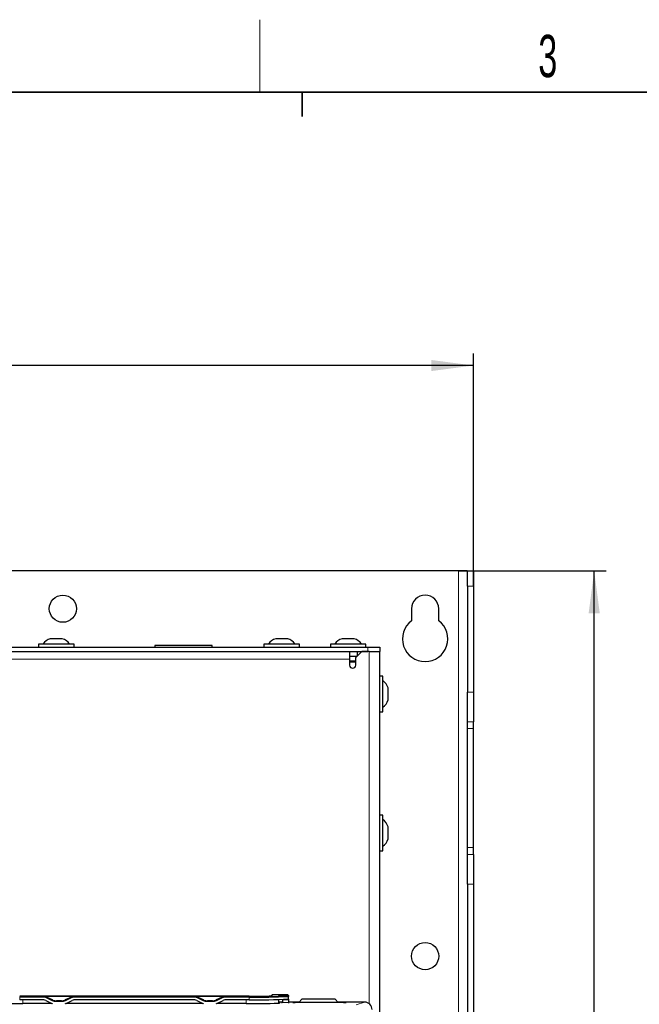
# Model space of a CAD drawing. Header units: millimetres. Extents: x 5 to 418, y 2 to 292.
# Tile 46 of 50: x 102 to 153, y 207 to 288. Entities that reach past the tile are written whole.
import ezdxf

# ---------------------------------------------------------------- set-up
doc = ezdxf.new("R2010")
doc.units = ezdxf.units.MM
doc.layers.add('SLD-0', color=7, linetype='Continuous')
doc.styles.add('SLDTEXTSTYLE1', font='TXT', dxfattribs={"width": 0.605})
doc.dimstyles.new('SLDDIMSTYLE0', dxfattribs={"dimtxt": 3.5, "dimasz": 3.5, "dimexe": 0, "dimexo": 0.0625, "dimgap": 0.875, "dimtad": 1, "dimlfac": 4, "dimrnd": 1e-09, "dimzin": 12, "dimdsep": 46, "dimtxsty": 'SLDTEXTSTYLE1', "dimsah": 1, "dimcen": 0.09, "dimadec": 0, "dimazin": 3, "dimtfac": 1, "dimtofl": 0, "dimtmove": 0, "dimatfit": 3, "dimfxl": 1, "dimfrac": 2, "dimtolj": 1, "dimtzin": 12, "dimarcsym": 0})
doc.dimstyles.new('SLDDIMSTYLE1', dxfattribs={"dimtxt": 3.5, "dimasz": 3.5, "dimexe": 0, "dimexo": 0.0625, "dimgap": 0.875, "dimtad": 1, "dimdec": 1, "dimlfac": 4, "dimrnd": 1e-09, "dimzin": 12, "dimdsep": 46, "dimtxsty": 'SLDTEXTSTYLE1', "dimsah": 1, "dimcen": 0.09, "dimadec": 0, "dimazin": 3, "dimtfac": 1, "dimtofl": 0, "dimtmove": 0, "dimatfit": 3, "dimfxl": 1, "dimfrac": 2, "dimtolj": 1, "dimtzin": 12, "dimarcsym": 0})

# ---------------------------------------------------------------- blocks, each defined once
blk = doc.blocks.new('_D')
at = {"layer": 'SLD-0', "color": 7}
for p, q in [((41.196, 241.631), (41.196, 260.881)), ((139.196, 241.631), (139.196, 260.881)), ((139.196, 259.881), (41.196, 259.881))]:
    blk.add_line(p, q, dxfattribs=at)
for points in [[(41.196, 259.881), (44.696, 259.421), (44.696, 260.341)], [(139.196, 259.881), (135.696, 260.341), (135.696, 259.421)]]:
    blk.add_solid(points, dxfattribs=at)
at = {"layer": 'SLD-0', "color": 7, "insert": (86.186, 264.393), "char_height": 3.5, "attachment_point": 1, "style": 'SLDTEXTSTYLE1'}
blk.add_mtext('392', dxfattribs=at)
blk = doc.blocks.new('_D_2')
at = {"layer": 'SLD-0', "color": 7}
for p, q in [((137.946, 242.881), (150.196, 242.881)), ((149.196, 91.316), (149.196, 242.881)), ((128.656, 91.316), (150.196, 91.316))]:
    blk.add_line(p, q, dxfattribs=at)
for points in [[(149.196, 242.881), (148.736, 239.381), (149.656, 239.381)], [(149.196, 91.316), (149.656, 94.816), (148.736, 94.816)]]:
    blk.add_solid(points, dxfattribs=at)
at = {"layer": 'SLD-0', "color": 7, "insert": (144.684, 161.083), "char_height": 3.5, "attachment_point": 1, "rotation": 90, "style": 'SLDTEXTSTYLE1'}
blk.add_mtext('606,3', dxfattribs=at)

msp = doc.modelspace()

# ---------------------------------------------------------------- linework, layer by layer
at = {"color": 7, "linetype": 'Continuous', "lineweight": 25}
for p, q in [((137.9461, 242.8815), (42.4461, 242.8815)), ((138.6856, 242.8815), (137.9461, 242.8815)), ((138.6961, 242.8752), (138.6856, 242.8815)), ((138.6856, 242.8815), (139.1898, 242.8815)), ((138.6961, 241.6315), (138.6961, 242.8752)), ((139.1898, 242.8815), (139.1961, 242.8752)), ((139.1961, 242.8752), (139.1961, 241.6315)), ((138.6961, 241.6315), (138.6961, 232.8528)), ((139.1961, 241.6315), (139.1961, 232.8528)), ((134.0711, 239.7565), (134.0711, 238.7565)), ((136.3211, 238.7565), (136.3211, 239.7565)), ((105.1461, 237.2565), (104.1461, 237.2565)), ((123.8211, 237.2565), (122.8211, 237.2565)), ((129.3211, 237.2565), (128.3211, 237.2565)), ((49.9461, 236.5815), (130.4461, 236.5815)), ((103.1711, 236.8315), (103.1711, 236.5815)), ((106.1211, 236.8315), (103.1711, 236.8315)), ((106.1211, 236.5815), (106.1211, 236.8315)), ((112.8211, 236.7065), (112.8211, 236.5815)), ((112.8401, 236.7065), (112.8211, 236.7065)), ((117.5711, 236.7065), (112.8401, 236.7065)), ((117.5711, 236.5815), (117.5711, 236.7065)), ((121.8461, 236.8315), (121.8461, 236.5815)), ((124.7961, 236.8315), (121.8461, 236.8315)), ((124.7961, 236.5815), (124.7961, 236.8315)), ((127.3461, 236.8315), (127.3461, 236.5815)), ((130.2961, 236.8315), (127.3461, 236.8315)), ((130.2961, 236.5815), (130.2961, 236.8315)), ((130.4461, 236.5815), (131.4461, 236.5815)), ((131.4461, 236.5815), (131.4461, 236.2065)), ((49.9461, 236.2065), (130.4461, 236.2065)), ((128.9461, 236.2065), (128.9461, 235.5815)), ((128.9461, 235.8315), (129.5711, 235.8315)), ((128.9461, 235.5815), (128.9461, 235.0815)), ((129.9461, 236.2065), (129.4461, 235.7065)), ((129.4461, 235.0815), (129.4461, 235.7065)), ((129.5711, 236.2065), (129.5711, 235.8315)), ((130.5711, 236.2065), (129.9461, 236.2065)), ((130.5711, 236.2065), (131.4461, 236.2065)), ((131.4461, 202.1565), (131.4461, 236.2065)), ((129.4461, 235.3315), (128.9461, 235.3315)), ((131.6961, 234.1815), (131.4461, 234.1815)), ((131.6961, 231.2315), (131.6961, 234.1815)), ((132.1211, 232.2065), (132.1211, 233.2065)), ((138.6961, 230.3907), (138.6961, 232.8528)), ((139.1961, 232.8528), (139.1961, 230.3907)), ((131.4461, 231.2315), (131.6961, 231.2315)), ((138.6961, 229.8305), (138.6961, 230.3907)), ((138.6961, 219.9824), (138.6961, 229.8305)), ((139.1961, 229.8305), (139.1961, 230.3907)), ((139.1961, 219.9824), (139.1961, 229.8305)), ((131.6961, 222.6815), (131.4461, 222.6815)), ((131.6961, 219.7315), (131.6961, 222.6815)), ((132.1211, 220.7065), (132.1211, 221.7065)), ((131.4461, 219.7315), (131.6961, 219.7315)), ((138.6961, 219.4222), (138.6961, 219.9824)), ((138.6961, 216.9601), (138.6961, 219.4222)), ((139.1961, 219.4222), (139.1961, 219.9824)), ((139.1961, 219.4222), (139.1961, 216.9601)), ((138.6961, 216.9601), (138.6961, 128.5528)), ((139.1961, 216.9601), (139.1961, 128.5528)), ((123.8211, 207.8012), (122.5298, 207.8012)), ((123.3663, 207.7888), (123.0711, 207.7888)), ((123.0711, 207.7888), (123.0711, 207.7323)), ((123.3663, 207.7888), (123.3663, 207.7841)), ((120.6211, 207.6923), (101.6211, 207.6923)), ((103.4631, 207.394), (101.6211, 207.394)), ((104.2958, 207.0834), (101.8711, 207.0834)), ((103.2509, 207.6851), (106.4913, 207.6851)), ((103.2509, 207.6821), (103.2509, 207.6851)), ((103.5241, 207.6821), (103.2509, 207.6821)), ((103.7801, 207.3237), (104.2829, 207.0893)), ((104.3438, 207.3773), (103.841, 207.6118)), ((105.0813, 207.307), (104.6608, 207.307)), ((105.9011, 207.6118), (105.3983, 207.3773)), ((116.7958, 207.0834), (105.4463, 207.0834)), ((105.4592, 207.0893), (105.9621, 207.3237)), ((106.4913, 207.6821), (106.218, 207.6821)), ((115.9631, 207.394), (106.279, 207.394)), ((106.4913, 207.6851), (106.4913, 207.6821)), ((115.7509, 207.6851), (118.9913, 207.6851)), ((115.7509, 207.6821), (115.7509, 207.6851)), ((116.0241, 207.6821), (115.7509, 207.6821)), ((116.2801, 207.3237), (116.7829, 207.0893)), ((116.8438, 207.3773), (116.341, 207.6118)), ((117.5813, 207.307), (117.1608, 207.307)), ((118.4011, 207.6118), (117.8983, 207.3773)), ((120.3711, 207.0834), (117.9463, 207.0834)), ((117.9592, 207.0893), (118.4621, 207.3237)), ((118.9913, 207.6821), (118.718, 207.6821)), ((120.6211, 207.394), (118.779, 207.394)), ((118.9913, 207.6851), (118.9913, 207.6821)), ((122.4798, 207.7521), (122.4792, 207.718)), ((123.0711, 207.7323), (123.3663, 207.7323)), ((123.0711, 207.1193), (123.0711, 207.4134)), ((123.1211, 207.1231), (123.1211, 207.1512)), ((123.3758, 207.2012), (123.1711, 207.2012)), ((123.3663, 207.737), (123.3663, 207.7323)), ((123.3663, 207.737), (123.8211, 207.737)), ((123.3723, 207.3963), (123.3764, 207.1706)), ((123.8711, 207.7512), (123.8711, 207.7341)), ((123.8711, 207.7341), (123.8711, 207.6871)), ((123.8711, 207.6871), (123.8711, 207.6757)), ((123.8711, 207.4507), (123.8711, 207.6757)), ((123.8711, 207.4507), (123.8711, 207.3963)), ((123.8711, 207.3963), (123.8711, 207.1706)), ((124.7658, 207.2012), (123.8711, 207.2012)), ((123.8711, 207.1706), (123.8711, 207.1511)), ((124.2595, 207.1692), (124.2588, 207.1692)), ((128.4448, 207.1668), (124.4473, 207.1668)), ((124.9961, 207.4315), (124.7461, 207.1815)), ((124.7461, 207.1815), (124.7461, 207.1668)), ((127.7461, 207.4315), (124.9961, 207.4315)), ((127.9961, 207.1815), (127.7461, 207.4315)), ((130.18, 207.2012), (127.9763, 207.2012)), ((127.9961, 207.1668), (127.9961, 207.1815))]:
    msp.add_line(p, q, dxfattribs=at)
at = {"color": 7, "linetype": 'Continuous', "lineweight": 18}
for p, q in [((137.9461, 242.8815), (137.9461, 92.8814)), ((139.1961, 241.6315), (138.6961, 241.6315)), ((130.4461, 236.2065), (130.4461, 236.5815)), ((128.9461, 235.5815), (51.4461, 235.5815)), ((130.5711, 207.064), (130.5711, 236.2065)), ((129.4461, 235.4565), (128.9461, 235.4565)), ((138.6961, 232.8528), (139.1961, 232.8528)), ((139.1961, 230.3907), (138.6961, 230.3907)), ((138.6961, 229.8305), (139.1961, 229.8305)), ((138.6961, 219.9824), (139.1961, 219.9824)), ((138.6961, 219.4222), (139.1961, 219.4222)), ((139.1961, 216.9601), (138.6961, 216.9601)), ((122.5298, 207.8012), (122.5298, 207.7256)), ((123.3663, 207.7841), (123.8211, 207.7841)), ((123.8211, 207.7841), (123.8211, 207.8012)), ((123.8211, 207.737), (123.8211, 207.7841)), ((101.6211, 207.6189), (101.6211, 207.6698)), ((101.6211, 207.6698), (103.5241, 207.6698)), ((103.5241, 207.6189), (101.6211, 207.6189)), ((101.6211, 207.394), (101.6211, 207.6189)), ((101.8711, 207.0834), (101.8711, 207.394)), ((103.5241, 207.6821), (103.5241, 207.6698)), ((103.5241, 207.6189), (103.5241, 207.6698)), ((104.3227, 207.3189), (103.8199, 207.5534)), ((103.841, 207.6118), (103.841, 207.5995)), ((103.841, 207.5995), (104.3438, 207.3651)), ((104.3438, 207.3773), (104.3438, 207.3651)), ((104.6608, 207.307), (104.6608, 207.2949)), ((104.6608, 207.2949), (104.6608, 207.244)), ((104.6608, 207.2949), (105.0813, 207.2949)), ((105.0813, 207.244), (104.6608, 207.244)), ((105.0813, 207.307), (105.0813, 207.2949)), ((105.0813, 207.2949), (105.0813, 207.244)), ((105.3983, 207.3651), (105.9011, 207.5995)), ((105.3983, 207.3773), (105.3983, 207.3651)), ((105.9222, 207.5534), (105.4194, 207.3189)), ((105.9011, 207.6118), (105.9011, 207.5995)), ((106.218, 207.6821), (106.218, 207.6698)), ((106.218, 207.6698), (116.0241, 207.6698)), ((106.218, 207.6698), (106.218, 207.6189)), ((116.0241, 207.6189), (106.218, 207.6189)), ((116.0241, 207.6821), (116.0241, 207.6698)), ((116.0241, 207.6698), (116.0241, 207.6189)), ((116.8227, 207.3189), (116.3199, 207.5534)), ((116.341, 207.6118), (116.341, 207.5995)), ((116.341, 207.5995), (116.8438, 207.3651)), ((116.8438, 207.3773), (116.8438, 207.3651)), ((117.1608, 207.307), (117.1608, 207.2949)), ((117.1608, 207.2949), (117.1608, 207.244)), ((117.1608, 207.2949), (117.5813, 207.2949)), ((117.5813, 207.244), (117.1608, 207.244)), ((117.5813, 207.307), (117.5813, 207.2949)), ((117.5813, 207.2949), (117.5813, 207.244)), ((117.8983, 207.3651), (118.4011, 207.5995)), ((117.8983, 207.3773), (117.8983, 207.3651)), ((118.4222, 207.5534), (117.9194, 207.3189)), ((118.4011, 207.6118), (118.4011, 207.5995)), ((118.718, 207.6821), (118.718, 207.6698)), ((118.718, 207.6698), (120.6211, 207.6698)), ((118.718, 207.6698), (118.718, 207.6189)), ((120.6211, 207.6189), (118.718, 207.6189)), ((120.3711, 207.0834), (120.3711, 207.394)), ((120.6211, 207.6698), (120.6211, 207.6189)), ((120.6211, 207.394), (120.6211, 207.6189)), ((122.4798, 207.7181), (122.4798, 207.7521)), ((123.1711, 207.2012), (123.1711, 207.1323)), ((123.3723, 207.3963), (123.8711, 207.3963)), ((123.3764, 207.1706), (123.8711, 207.1706)), ((123.8211, 207.7256), (123.8211, 207.737)), ((124.2474, 207.1703), (124.2474, 207.1789)), ((124.2474, 207.1703), (124.2611, 207.169)), ((124.4473, 207.1824), (124.747, 207.1824)), ((124.4473, 207.1824), (124.4473, 207.1668)), ((127.9951, 207.1824), (128.4448, 207.1824)), ((128.4448, 207.1824), (128.4448, 207.1668)), ((128.631, 207.169), (128.6448, 207.1703)), ((128.6448, 207.1789), (128.6448, 207.1703)), ((129.4967, 206.9736), (130.18, 207.2012))]:
    msp.add_line(p, q, dxfattribs=at)
at = {"color": 7, "linetype": 'Continuous', "lineweight": 25, "flags": 128}
for points in [[(104.2829, 207.0893), (104.3204, 207.073), (104.3308, 207.0689)], [(105.4113, 207.0689), (105.4217, 207.073), (105.4592, 207.0893)], [(116.7829, 207.0893), (116.8204, 207.073), (116.8308, 207.0689)], [(117.9113, 207.0689), (117.9217, 207.073), (117.9592, 207.0893)]]:
    msp.add_lwpolyline(points, dxfattribs=at)
at = {"color": 7, "linetype": 'Continuous', "lineweight": 25}
for centre in [(105.1961, 239.7565), (135.1961, 211.0065)]:
    msp.add_circle(centre, 1.125, dxfattribs=at)
for centre, radius, start, end in [((135.1961, 239.7565), 1.125, 0, 180), ((135.1961, 237.2565), 1.875, 126.869898, 53.130102), ((104.3836, 236.2851), 1, 103.741315, 146.881112), ((104.9085, 236.2851), 1, 33.118888, 76.258685), ((123.0586, 236.2851), 1, 103.741315, 146.881112), ((123.5835, 236.2851), 1, 33.118888, 76.258685), ((128.5586, 236.2851), 1, 103.741315, 146.881112), ((129.0835, 236.2851), 1, 33.118888, 76.258685), ((129.1961, 235.0815), 0.25, 180, 0), ((131.1497, 232.9689), 1, 13.741315, 56.881112), ((131.1497, 232.444), 1, 303.118888, 346.258685), ((131.1497, 221.4689), 1, 13.741315, 56.881112), ((131.1497, 220.944), 1, 303.118888, 346.258685), ((122.5298, 207.7512), 0.05, 89.993063, 178.994785), ((123.8211, 207.7512), 0.05, 0.005512, 90.007296), ((103.4631, 206.6439), 0.75, 65.002597, 90.0009), ((103.524, 206.9196), 0.7502, 65.004592, 89.998976), ((104.6608, 208.0449), 0.75, 245.002597, 270.0009), ((105.0813, 208.0449), 0.75, 269.999029, 294.997403), ((106.2181, 206.9197), 0.7501, 90.000933, 114.995641), ((106.279, 206.6439), 0.75, 89.999076, 114.997356), ((115.9631, 206.6439), 0.75, 65.00255, 90.000876), ((116.024, 206.9196), 0.7502, 65.004545, 89.998881), ((117.1608, 208.0449), 0.75, 245.002644, 270.000924), ((117.5813, 208.0449), 0.75, 269.999076, 294.997356), ((118.7181, 206.9196), 0.7502, 90.001119, 114.995455), ((118.779, 206.6439), 0.75, 89.999124, 114.99745), ((121.4537, 251.6692), 44.0073, 268.9159, 273.083728), ((121.0981, 235.0612), 27.373, 269.001491, 272.998175), ((121.4, 256.1255), 48.5128, 269.080016, 272.919712), ((121.4, 255.9005), 48.5128, 269.080016, 272.919712), ((123.171, 207.1512), 0.05, 89.995133, 179.992059), ((123.8211, 207.687), 0.05, 0.009737, 89.998802)]:
    msp.add_arc(centre, radius, start, end, dxfattribs=at)
at = {"color": 7, "linetype": 'Continuous', "lineweight": 18}
for centre, radius, start, end in [((123.8211, 207.7341), 0.05, 0.009737, 89.998802), ((103.5241, 206.9189), 0.7001, 65.002966, 90.000083), ((102.1857, 208.329), 1.8089, 334.608217, 336.216925), ((102.7069, 208.0862), 1.7887, 334.600084, 336.226969), ((104.6608, 208.0441), 0.8001, 245.004071, 269.999818), ((105.0813, 208.0441), 0.8001, 270.000144, 294.9959), ((107.0321, 208.0848), 1.7853, 203.771487, 205.40146), ((107.5499, 208.326), 1.8017, 203.777979, 205.393058), ((106.218, 206.9189), 0.7001, 90.000001, 114.99695), ((116.0241, 206.9189), 0.7001, 65.00305, 89.999999), ((114.6861, 208.3288), 1.8085, 334.609961, 336.219002), ((115.2101, 208.0847), 1.7852, 334.599452, 336.229511), ((117.1608, 208.0441), 0.8001, 245.004071, 269.999818), ((117.5813, 208.0441), 0.8001, 270.000182, 294.995929), ((119.532, 208.0847), 1.7852, 203.770489, 205.400548), ((120.056, 208.3288), 1.8085, 203.780998, 205.390039), ((118.718, 206.9189), 0.7001, 90.000001, 114.99695), ((122.5298, 207.6757), 0.05, 89.990703, 115.915754), ((123.171, 207.0823), 0.05, 89.986543, 119.454428), ((123.8211, 207.6757), 0.05, 0.005512, 90.007296), ((124.2473, 207.1039), 0.0751, 58.959214, 89.989719), ((128.4948, 204.3143), 2.8686, 87.003269, 90.998802), ((128.6448, 207.1039), 0.075, 90.008088, 121.04298)]:
    msp.add_arc(centre, radius, start, end, dxfattribs=at)
at = {"color": 7, "linetype": 'Continuous', "lineweight": 25}
for centre, major_axis, ratio, start_param, end_param in [((123.3793, 207.0342), (-0.0131, 0.75), 0.0003045, 0.017448, 0.3563949), ((101.8711, 207.1323), (2.8, 0), 0.0174551, 3.1415927, 4.712389), ((103.5241, 206.932), (0, -0.7501), 0.9998477, 2.7052603, 3.1415927), ((104.6608, 208.0572), (0, -0.7501), 0.9998477, 5.846853, 6.2831853), ((105.0813, 208.0572), (0, -0.7501), 0.9998477, 0, 0.4363323), ((106.218, 206.932), (0, -0.7501), 0.9998477, 3.1415927, 3.577925), ((116.0241, 206.932), (0, -0.7501), 0.9998477, 2.7052603, 3.1415927), ((117.1608, 208.0572), (0, -0.7501), 0.9998477, 5.846853, 6.2831853), ((117.5813, 208.0572), (0, -0.7501), 0.9998477, 0, 0.4363323), ((118.718, 206.932), (0, -0.7501), 0.9998477, 3.1415927, 3.577925), ((120.3711, 207.1323), (2.8, 0), 0.0174551, 4.712389, 6.2831853), ((123.6211, 207.1606), (0.325, 0), 0.0174551, 2.466302, 3.766759), ((123.3841, 206.7111), (-0.0131, 0.75), 0.0003045, 5.864301, 5.952419), ((123.3645, 207.8558), (-0.0131, 0.75), 0.0003045, 2.7227083, 2.7921863), ((123.6211, 207.1606), (0.325, 0), 0.0174551, 5.5356605, 6.9243938), ((124.4474, 207.1703), (0.2, 0), 0.0174524, 3.1415926, 4.7120843), ((128.4447, 207.1703), (0.2, 0), 0.0174524, 4.7126937, 6.2831854), ((130.1795, 206.5761), (0.5937, 0.1978), 0.9987209, 5.962135, 7.5320179)]:
    msp.add_ellipse(centre, major_axis=major_axis, ratio=ratio, start_param=start_param, end_param=end_param, dxfattribs=at)
at = {"color": 7, "linetype": 'Continuous', "lineweight": 18}
msp.add_ellipse((124.4474, 207.1789), major_axis=(0.2, 0), ratio=0.0174524, start_param=1.571101, end_param=3.1415927, dxfattribs=at)
at = {"color": 7, "linetype": 'Continuous', "lineweight": 25}
msp.add_open_spline([(128.6342, 207.1693), (128.6343, 207.1693), (128.6345, 207.1693), (128.6342, 207.1693), (128.6341, 207.1693)], degree=3, knots=[0, 0, 0, 0, 0.4608925, 1, 1, 1, 1], dxfattribs=at)
at = {"layer": 'SLD-0', "lineweight": 18}
msp.add_line((121.5, 282.5), (121.5, 288.5), dxfattribs=at)
at = {"layer": 'SLD-0', "lineweight": 35}
msp.add_line((408, 282.5), (26, 282.5), dxfattribs=at)
at = {"layer": 'SLD-0'}
for p, q in [((125, 280.5), (125, 282.5)), ((125, 282.5), (125, 280.5))]:
    msp.add_line(p, q, dxfattribs=at)

# ---------------------------------------------------------------- texts
at = {"layer": 'SLD-0', "insert": (145.3527, 287.243), "char_height": 3.5, "attachment_point": 2, "style": 'SLDTEXTSTYLE1'}
msp.add_mtext('3', dxfattribs=at)

# ---------------------------------------------------------------- dimensions: what is measured, and where the dimension line sits
at = {"layer": 'SLD-0', "color": 7}
dim = msp.add_linear_dim(base=(41.1961, 259.8815), p1=(139.1961, 241.6315), p2=(41.1961, 241.6315), dimstyle='SLDDIMSTYLE0', dxfattribs=at)
dim.commit()
dim.dimension.update_dxf_attribs({"geometry": '_D', "text_midpoint": (90.1961, 259.8815), "dimtype": 160})
dim = msp.add_linear_dim(base=(149.1961, 242.8815), p1=(128.6557, 91.3164), p2=(137.9461, 242.8815), angle=90, dimstyle='SLDDIMSTYLE1', dxfattribs=at)
dim.commit()
dim.dimension.update_dxf_attribs({"geometry": '_D_2', "text_midpoint": (149.1961, 167.0989), "dimtype": 160})

doc.saveas('drawing.dxf')
